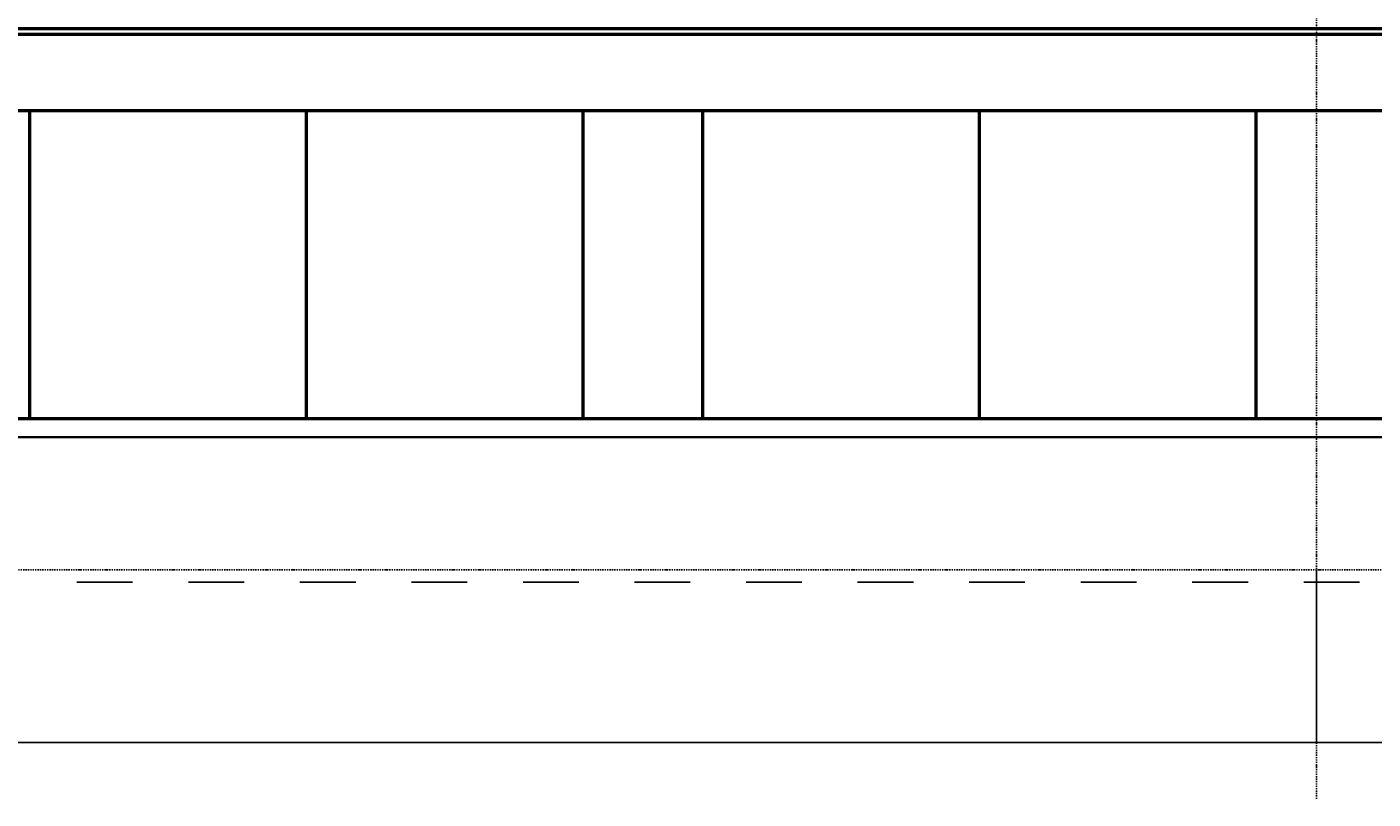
# Model space of a CAD drawing. Header units: millimetres. Extents: x -16263 to 65836, y 12201 to 60971.
# Tile 10 of 66: x 9561 to 16761, y 12866 to 16995. Entities that reach past the tile are written whole.
import ezdxf

# ---------------------------------------------------------------- set-up
doc = ezdxf.new("R2010")
doc.units = ezdxf.units.MM
doc.linetypes.add('DASHDOT', pattern=[25.4, 12.7, -6.35, 0, -6.35])
for name, color, linetype in [('AL$4A---_STEMPEL', 7, 'Continuous'), ('maat', 1, 'Continuous'), ('stramien', 1, 'DASHDOT'), ('vanarris', 253, 'Continuous')]:
    doc.layers.add(name, color=color, linetype=linetype)
doc.styles.get("Standard").update_dxf_attribs({"font": 'arial.ttf'})
doc.dimstyles.new('Annotative', dxfattribs={"dimscale": 0, "dimtxt": 2.5, "dimasz": 2.5, "dimexe": 1.25, "dimexo": 0.625, "dimtad": 1, "dimtxsty": 'Standard', "dimcen": 2.5, "dimadec": 0, "dimazin": 0, "dimtfac": 1, "dimtmove": 0, "dimatfit": 3, "dimfxl": 1, "dimarcsym": 0})

# ---------------------------------------------------------------- blocks, each defined once
blk = doc.blocks.new('*U130')
at = {"layer": 'stramien', "color": 1, "ltscale": 0.5}
blk.add_lwpolyline([(0, 21501.2), (0, -21501.2)], dxfattribs=at)
blk = doc.blocks.new('*U129')
at = {"layer": 'stramien', "color": 0, "linetype": 'ByBlock', "lineweight": -2, "transparency": 16777216}
blk.add_blockref('*U130', (7200, 0), dxfattribs=at)
blk = doc.blocks.new('vanarris noord')
at = {"layer": 'vanarris', "lineweight": 50}
for p, q in [((-7200, -2870), (0, -2870)), ((0, -2870), (7200, -2870)), ((-7200, -2900), (0, -2900)), ((0, -2900), (7200, -2900)), ((43500, -3310), (-25500, -3310)), ((-6880, -4955), (-6880, -3310)), ((-5400, -4955), (-5400, -3310)), ((-3920, -4955), (-3920, -3310)), ((-3280, -4955), (-3280, -3310)), ((-1800, -4955), (-1800, -3310)), ((-320, -4955), (-320, -3310)), ((-25500, -4955), (14400, -4955))]:
    blk.add_line(p, q, dxfattribs=at)
at = {"layer": 'vanarris', "lineweight": 35}
blk.add_line((36100, -5055), (-30491.1, -5055), dxfattribs=at)
at = {"layer": 'vanarris', "lineweight": 25}
for p, q in [((-6627.5, -5830), (-6330, -5830)), ((-6030, -5830), (-5732.5, -5830)), ((-5435, -5830), (-5135, -5830)), ((-4837.5, -5830), (-4540, -5830)), ((-4240, -5830), (-3942.5, -5830)), ((-3645, -5830), (-3347.5, -5830)), ((-3047.5, -5830), (-2750, -5830)), ((-2452.5, -5830), (-2152.5, -5830)), ((-1855, -5830), (-1557.5, -5830)), ((-1257.5, -5830), (-960, -5830)), ((-662.5, -5830), (-362.5, -5830)), ((-65, -5830), (232.5, -5830))]:
    blk.add_line(p, q, dxfattribs=at)
blk = doc.blocks.new('*D277')
at = {"layer": 'Defpoints', "color": 0, "transparency": 16777216}
for p in [(9258.9, 14091.2), (16458.9, 14091.2), (16458.9, 13168.9)]:
    blk.add_point(p, dxfattribs=at)
at = {"layer": 'maat', "color": 0, "lineweight": -2, "transparency": 16777216}
for p, q in [((9258.9, 14090.6), (9258.9, 13167.7)), ((16458.9, 14090.6), (16458.9, 13167.7)), ((9261.4, 13168.9), (16456.4, 13168.9))]:
    blk.add_line(p, q, dxfattribs=at)
at = {"layer": 'maat', "color": 0, "transparency": 16777216}
for points in [[(9261.4, 13169.4), (9261.4, 13168.5), (9258.9, 13168.9)], [(16456.4, 13169.4), (16456.4, 13168.5), (16458.9, 13168.9)]]:
    blk.add_solid(points, dxfattribs=at)
at = {"layer": 'maat', "color": 0, "transparency": 16777216, "insert": (12858.9, 13170.8), "char_height": 2.5, "attachment_point": 5}
blk.add_mtext('7200', dxfattribs=at)
blk = doc.blocks.new('*D278')
at = {"layer": 'Defpoints', "color": 0, "transparency": 16777216}
for p in [(16458.9, 14091.2), (23658.9, 14091.2), (23658.9, 13168.9)]:
    blk.add_point(p, dxfattribs=at)
at = {"layer": 'maat', "color": 0, "lineweight": -2, "transparency": 16777216}
for p, q in [((16458.9, 14090.6), (16458.9, 13167.7)), ((23658.9, 14090.6), (23658.9, 13167.7)), ((16461.4, 13168.9), (23656.4, 13168.9))]:
    blk.add_line(p, q, dxfattribs=at)
at = {"layer": 'maat', "color": 0, "transparency": 16777216}
for points in [[(16461.4, 13169.4), (16461.4, 13168.5), (16458.9, 13168.9)], [(23656.4, 13169.4), (23656.4, 13168.5), (23658.9, 13168.9)]]:
    blk.add_solid(points, dxfattribs=at)
at = {"layer": 'maat', "color": 0, "transparency": 16777216, "insert": (20058.9, 13170.8), "char_height": 2.5, "attachment_point": 5}
blk.add_mtext('7200', dxfattribs=at)

msp = doc.modelspace()

# ---------------------------------------------------------------- linework, layer by layer
at = {"layer": 'stramien', "color": 1, "ltscale": 0.5}
msp.add_lwpolyline([(-16263.493, 14091.188), (63899.959, 14091.188)], dxfattribs=at)

# ---------------------------------------------------------------- block references
at = {"layer": 'AL$4A---_STEMPEL'}
msp.add_blockref('vanarris noord', (16456.374, 19856.188), dxfattribs=at)
at = {"layer": 'stramien'}
msp.add_blockref('*U129', (9258.874, 34367.487), dxfattribs=at)

# ---------------------------------------------------------------- dimensions: what is measured, and where the dimension line sits
at = {"layer": 'maat'}
for base, p1, p2, picture, middle in [((16458.874, 13168.937), (9258.874, 14091.188), (16458.874, 14091.188), '*D277', (12858.874, 13170.839)), ((23658.874, 13168.937), (16458.874, 14091.188), (23658.874, 14091.188), '*D278', (20058.874, 13170.839))]:
    dim = msp.add_linear_dim(base=base, p1=p1, p2=p2, dimstyle='Annotative', dxfattribs=at)
    dim.commit()
    dim.dimension.update_dxf_attribs({"geometry": picture, "text_midpoint": middle})

doc.saveas('drawing.dxf')
